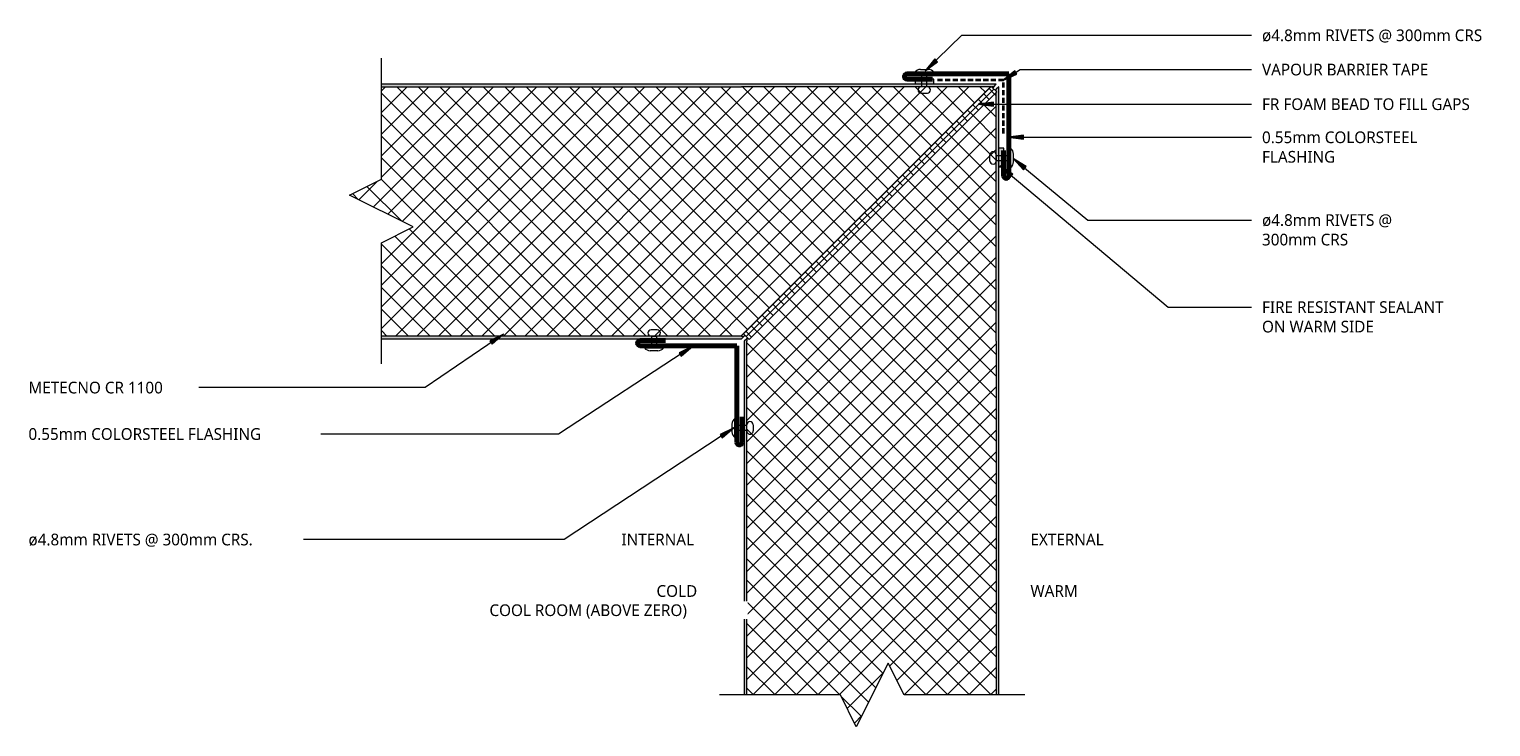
# Model space of a CAD drawing. Header units: millimetres. Extents: x 10 to 584, y -86 to 188.
import ezdxf

# ---------------------------------------------------------------- set-up
doc = ezdxf.new("R2010")
doc.units = ezdxf.units.MM
doc.linetypes.add('Dash Short', pattern=[3, 2, -1])
for name, color, linetype, lineweight in [('A-DETL', 90, 'Continuous', 13), ('A-DETL-GENF', 92, 'Continuous', 13), ('G-ANNO-TEXT', 231, 'Continuous', 9)]:
    doc.layers.add(name, color=color, linetype=linetype, lineweight=lineweight)
doc.styles.add('Yu Gothic', font='Yu Gothic.ttf', dxfattribs={"height": 4.6})
doc.styles.add('Yu Gothic_B', font='Yu Gothic.ttf', dxfattribs={"height": 4.6})
pattern_1 = [(315, (87.413, 290.988), (4.24264, 4.24264), []), (45, (87.413, 290.988), (-4.24264, 4.24264), [])]
pattern_2 = [(45, (-114.979, -66.087), (-4.24264, 4.24264), []), (135, (-114.979, -66.087), (-4.24264, -4.24264), [])]

# ---------------------------------------------------------------- blocks, each defined once
blk = doc.blocks.new('Fridge Freezer Panel_Horizontal Section - 100mm-6000108-13 VERTICAL CORNER COOLROOM 3')
at = {"layer": 'A-DETL-GENF'}
h = blk.add_hatch(dxfattribs=at)
h.set_pattern_fill('FP_1', color=256, style=0, pattern_type=2)
h.set_pattern_definition(pattern_1)
h.paths.add_polyline_path([(1, -44.02), (26, -56.52), (13.5, -62.77), (13.5, -99), (152.5, -99), (152.5, -1), (13.5, -1), (13.5, -37.77)])
h = blk.add_hatch(color=256, dxfattribs=at)
h.paths.add_polyline_path([(13.5, -1), (152.5, -1), (152.5, 0), (13.5, 0), (13.5, -0.09)])
h.paths.add_polyline_path([(13.5, -99), (13.5, -100), (152.5, -100), (152.5, -99)])
h = blk.add_hatch(color=256, dxfattribs=at)
h.paths.add_polyline_path([(152.5, -1), (153.5, -1), (152.5, 0)])
h.paths.add_polyline_path([(152.5, -99.21), (152.5, -100), (252.5, -100), (251.5, -99), (250.67, -99), (250.46, -99.21), (250.26, -99), (152.5, -99)])
h = blk.add_hatch(dxfattribs=at)
h.set_pattern_fill('FP_1', color=256, style=0, pattern_type=2)
h.set_pattern_definition(pattern_1)
h.paths.add_polyline_path([(152.5, -1), (152.5, -99), (250.25, -98.99), (153.2, -1.95), (153.83, -1.33), (153.5, -1), (153.2, -1)])
h.paths.add_polyline_path([(250.67, -99), (251.49, -98.99), (251.08, -98.58), (250.68, -98.99)])
for p, q in [((152.5, 0), (13.5, 0)), ((153.5, -1), (152.5, 0)), ((13.5, -1), (152.5, -1)), ((153.5, -1), (152.5, -1)), ((153.83, -1.33), (153.5, -1)), ((152.5, -99), (13.5, -99)), ((13.5, -100), (152.5, -100)), ((152.5, -99), (250.26, -99)), ((152.5, -100), (252.5, -100)), ((250.67, -99), (251.5, -99)), ((251.5, -99), (251.08, -98.58)), ((252.5, -100), (251.5, -99))]:
    blk.add_line(p, q, dxfattribs=at)
blk = doc.blocks.new('Fridge Freezer Panel_Horizontal Section - 100mm-6010132-13 VERTICAL CORNER COOLROOM 3')
at = {"layer": 'A-DETL-GENF'}
h = blk.add_hatch(dxfattribs=at)
h.set_pattern_fill('FP_2', color=256, style=0, pattern_type=2)
h.set_pattern_definition(pattern_2)
h.paths.add_polyline_path([(175, 1), (175, 99), (33.51, 99), (33.51, 62.67), (21.01, 56.42), (46.01, 43.92), (33.51, 37.67), (33.51, 1), (46.01, 1)])
h = blk.add_hatch(color=256, dxfattribs=at)
h.paths.add_polyline_path([(175, 0), (175, 1), (33.51, 1), (33.51, 0)])
h.paths.add_polyline_path([(175, 99), (175, 100), (33.51, 100), (33.51, 99)])
h = blk.add_hatch(color=256, dxfattribs=at)
h.paths.add_polyline_path([(175, 0), (176, 1), (175, 1)])
h.paths.add_polyline_path([(175, 99), (272.88, 99), (273.03, 99.15), (273.18, 99), (274, 99), (275, 100), (175, 100)])
h = blk.add_hatch(dxfattribs=at)
h.set_pattern_fill('FP_2', color=256, style=0, pattern_type=2)
h.set_pattern_definition(pattern_2)
h.paths.add_polyline_path([(175.76, 1), (176, 1), (176.33, 1.33), (175.76, 1.9), (272.88, 99), (175, 99), (175, 1)])
h.paths.add_polyline_path([(273.59, 98.59), (274, 99), (273.18, 99)])
for p, q in [((175, 100), (33.51, 100)), ((33.51, 99), (175, 99)), ((275, 100), (175, 100)), ((272.88, 99), (175, 99)), ((274, 99), (273.18, 99)), ((273.59, 98.59), (274, 99)), ((274, 99), (275, 100)), ((175, 1), (33.51, 1)), ((33.51, 0), (175, 0)), ((175, 0), (176, 1)), ((175, 1), (176, 1)), ((176, 1), (176.33, 1.33))]:
    blk.add_line(p, q, dxfattribs=at)
blk = doc.blocks.new('Break Line _M_ - Break Line _M_-5882638-13 VERTICAL CORNER COOLROOM 3')
at = {"layer": 'A-DETL-GENF'}
for p, q in [((6.25, 12.5), (-6.25, -12.5)), ((12.5, 0), (6.25, 12.5)), ((-12.5, 0), (-60, 0)), ((-6.25, -12.5), (-12.5, 0)), ((60, 0), (12.5, 0))]:
    blk.add_line(p, q, dxfattribs=at)
blk = doc.blocks.new('Pop Rivets - Rivet-6010129-13 VERTICAL CORNER COOLROOM 3')
at = {"layer": 'A-DETL-GENF'}
for p, q in [((-1.24, 8.12), (1.17, 8.12)), ((1.17, 5.62), (-1.24, 5.62)), ((-1, 5.62), (-1, 0)), ((1, 5.62), (1, 0)), ((3.77, 0), (-3.77, 0)), ((-1.5, -1.16), (1.5, -1.16))]:
    blk.add_line(p, q, dxfattribs=at)
for centre, radius, start, end in [((-1.24, 6.87), 1.25, 90, 270), ((1.17, 6.87), 1.25, 270, 90), ((-1.5, 1.65), 2.8, 216, 270), ((1.5, 1.65), 2.8, 270, 324)]:
    blk.add_arc(centre, radius, start, end, dxfattribs=at)
blk = doc.blocks.new('Pop Rivets - Rivet-6010128-13 VERTICAL CORNER COOLROOM 3')
at = {"layer": 'A-DETL-GENF'}
for p, q in [((3.77, 0), (-3.77, 0)), ((-1.5, 1.16), (1.5, 1.16)), ((-1, -5.68), (-1, 0)), ((1, -5.68), (1, 0)), ((1.17, -5.68), (-1.24, -5.68)), ((-1.24, -8.18), (1.17, -8.18))]:
    blk.add_line(p, q, dxfattribs=at)
for centre, radius, start, end in [((-1.5, -1.65), 2.8, 90, 144), ((1.5, -1.65), 2.8, 36, 90), ((-1.24, -6.93), 1.25, 90, 270), ((1.17, -6.93), 1.25, 270, 90)]:
    blk.add_arc(centre, radius, start, end, dxfattribs=at)
blk = doc.blocks.new('Pop Rivets - Rivet-6010131-13 VERTICAL CORNER COOLROOM 3')
at = {"layer": 'A-DETL-GENF'}
for p, q in [((-1.24, 7.16), (1.17, 7.16)), ((1.17, 4.66), (-1.24, 4.66)), ((-1, 4.66), (-1, 0)), ((1, 4.66), (1, 0)), ((3.77, 0), (-3.77, 0)), ((-1.5, -1.16), (1.5, -1.16))]:
    blk.add_line(p, q, dxfattribs=at)
for centre, radius, start, end in [((-1.24, 5.91), 1.25, 90, 270), ((1.17, 5.91), 1.25, 270, 90), ((-1.5, 1.65), 2.8, 216, 270), ((1.5, 1.65), 2.8, 270, 324)]:
    blk.add_arc(centre, radius, start, end, dxfattribs=at)
blk = doc.blocks.new('Pop Rivets - Rivet-6010130-13 VERTICAL CORNER COOLROOM 3')
at = {"layer": 'A-DETL-GENF'}
for p, q in [((3.77, 0), (-3.77, 0)), ((-1.5, 1.16), (1.5, 1.16)), ((-1, -4.58), (-1, 0)), ((1, -4.58), (1, 0)), ((1.17, -4.58), (-1.24, -4.58)), ((-1.24, -7.08), (1.17, -7.08))]:
    blk.add_line(p, q, dxfattribs=at)
for centre, radius, start, end in [((-1.5, -1.65), 2.8, 90, 144), ((1.5, -1.65), 2.8, 36, 90), ((-1.24, -5.83), 1.25, 90, 270), ((1.17, -5.83), 1.25, 270, 90)]:
    blk.add_arc(centre, radius, start, end, dxfattribs=at)

msp = doc.modelspace()

# ---------------------------------------------------------------- hatches: boundary and pattern name
at = {"layer": 'A-DETL-GENF'}
for points in [[(365.49, 166.09), (365.49, 168.09), (358.14, 168.09), (358.14, 166.09)], [(392.99, 133.59), (392.99, 140.94), (390.99, 140.94), (390.99, 133.59)]]:
    msp.add_hatch(color=9, dxfattribs=at).paths.add_polyline_path(points)
h = msp.add_hatch(dxfattribs=at)
h.set_pattern_fill('FP_3', color=252, style=0, pattern_type=2)
h.set_pattern_definition([(45, (0, 0), (-2.12132, 2.12132), []), (135, (0, 0), (-2.12132, -2.12132), [])])
h.paths.add_polyline_path([(292.93, 65.79), (390.19, 163.05), (388.01, 165.24), (290.74, 67.98)])
at = {"layer": 'G-ANNO-TEXT'}
for points in [[(362.07, 171.29), (366.93, 174.9), (365.83, 176.04)], [(392.57, 167.52), (398.06, 170.06), (397.22, 171.39)], [(382.94, 158.23), (388.94, 157.44), (388.94, 159.02)], [(394.66, 145.22), (400.66, 144.43), (400.66, 146.01)], [(391.41, 133.99), (395.49, 129.52), (396.51, 130.73)], [(396.59, 136.88), (400.72, 132.46), (401.73, 133.68)], [(196.47, 67.92), (191.07, 65.19), (191.96, 63.89)], [(270.85, 63.13), (265.4, 60.51), (266.26, 59.19)], [(286.96, 31.06), (281.52, 28.42), (282.39, 27.1)]]:
    msp.add_hatch(color=7, dxfattribs=at).paths.add_polyline_path(points)

# ---------------------------------------------------------------- linework, layer by layer
at = {"layer": 'A-DETL', "lineweight": 70}
for p, q in [((394.88, 170.09), (354.88, 170.09)), ((354.88, 168.09), (364.88, 168.09)), ((394.88, 130.09), (394.88, 170.09)), ((392.88, 130.09), (392.88, 140.09)), ((250.12, 65.33), (260.12, 65.33)), ((250.12, 63.33), (288.12, 63.33)), ((288.12, 25.33), (288.12, 63.33)), ((290.12, 25.33), (290.12, 35.33))]:
    msp.add_line(p, q, dxfattribs=at)
at = {"layer": 'A-DETL'}
for p, q in [((358.14, 168.09), (358.14, 166.09)), ((365.49, 168.09), (358.14, 168.09)), ((365.49, 166.09), (365.49, 168.09)), ((388.01, 165.24), (290.74, 67.98)), ((292.93, 65.79), (390.19, 163.05)), ((390.19, 163.05), (388.01, 165.24)), ((392.99, 140.94), (390.99, 140.94)), ((392.99, 133.59), (392.99, 140.94)), ((390.99, 133.59), (392.99, 133.59)), ((290.74, 67.98), (292.93, 65.79))]:
    msp.add_line(p, q, dxfattribs=at)
at = {"layer": 'A-DETL', "linetype": 'Dash Short', "lineweight": 35}
for p, q in [((392.88, 167.7), (366.67, 167.7)), ((392.88, 146.76), (392.88, 167.7))]:
    msp.add_line(p, q, dxfattribs=at)
at = {"layer": 'A-DETL', "lineweight": 70}
for centre, start, end in [((354.88, 169.09), 90, 270), ((393.88, 130.09), 180, 0), ((250.12, 64.33), 90, 270), ((289.12, 25.33), 180, 360)]:
    msp.add_arc(centre, 1, start, end, dxfattribs=at)
at = {"layer": 'G-ANNO-TEXT', "color": 7}
for p, q in [((362.07, 171.29), (376.52, 185.3)), ((376.52, 185.3), (490.3, 185.3)), ((365.83, 176.04), (362.07, 171.29)), ((362.07, 171.29), (366.93, 174.9)), ((366.93, 174.9), (365.83, 176.04)), ((392.57, 167.52), (399.39, 171.83)), ((397.22, 171.39), (392.57, 167.52)), ((392.57, 167.52), (398.06, 170.06)), ((398.06, 170.06), (397.22, 171.39)), ((399.39, 171.83), (490.3, 171.83)), ((388.94, 159.02), (382.94, 158.23)), ((382.94, 158.23), (388.94, 157.44)), ((382.94, 158.23), (490.3, 158.23)), ((388.94, 157.44), (388.94, 159.02)), ((400.66, 146.01), (394.66, 145.22)), ((394.66, 145.22), (400.66, 144.43)), ((394.66, 145.22), (490.3, 145.22)), ((400.66, 144.43), (400.66, 146.01)), ((391.41, 133.99), (395.49, 129.52)), ((396.51, 130.73), (391.41, 133.99)), ((391.41, 133.99), (457.5, 78.49)), ((396.59, 136.88), (400.72, 132.46)), ((401.73, 133.68), (396.59, 136.88)), ((396.59, 136.88), (425.99, 112.7)), ((400.72, 132.46), (401.73, 133.68)), ((395.49, 129.52), (396.51, 130.73)), ((425.99, 112.7), (490.3, 112.7)), ((457.5, 78.49), (490.3, 78.49)), ((196.47, 67.92), (165.63, 46.87)), ((196.47, 67.92), (191.07, 65.19)), ((191.07, 65.19), (191.96, 63.89)), ((191.96, 63.89), (196.47, 67.92)), ((270.85, 63.13), (218.04, 28.63)), ((270.85, 63.13), (265.4, 60.51)), ((265.4, 60.51), (266.26, 59.19)), ((266.26, 59.19), (270.85, 63.13)), ((107.01, 46.87), (68.15, 46.87)), ((165.63, 46.87), (107.01, 46.87)), ((286.96, 31.06), (220.24, -12.83)), ((286.96, 31.06), (281.52, 28.42)), ((282.39, 27.1), (286.96, 31.06)), ((139.14, 28.63), (107.7, 28.63)), ((218.04, 28.63), (139.14, 28.63)), ((281.52, 28.42), (282.39, 27.1)), ((119.87, -12.83), (102.02, -12.83)), ((220.24, -12.83), (119.87, -12.83))]:
    msp.add_line(p, q, dxfattribs=at)

# ---------------------------------------------------------------- block references
at = {"layer": 'A-DETL-GENF'}
for name, p, rotation in [('Break Line _M_ - Break Line _M_-5882638-13 VERTICAL CORNER COOLROOM 3', (148.49, 116.26), 270.0000000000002), ('Fridge Freezer Panel_Horizontal Section - 100mm-6000108-13 VERTICAL CORNER COOLROOM 3', (290.99, -87.41), 90.00000000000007), ('Pop Rivets - Rivet-6010129-13 VERTICAL CORNER COOLROOM 3', (395.61, 137.12), 89.99999999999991), ('Pop Rivets - Rivet-6010130-13 VERTICAL CORNER COOLROOM 3', (255.58, 62.51), 180), ('Pop Rivets - Rivet-6010131-13 VERTICAL CORNER COOLROOM 3', (287.33, 30.99), 269.9999999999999)]:
    msp.add_blockref(name, p, dxfattribs=dict(at, rotation=rotation))
for name, p in [('Pop Rivets - Rivet-6010128-13 VERTICAL CORNER COOLROOM 3', (361.76, 170.76)), ('Fridge Freezer Panel_Horizontal Section - 100mm-6010132-13 VERTICAL CORNER COOLROOM 3', (114.98, 66.09)), ('Break Line _M_ - Break Line _M_-5882638-13 VERTICAL CORNER COOLROOM 3', (341.26, -73.91))]:
    msp.add_blockref(name, p, dxfattribs=at)

# ---------------------------------------------------------------- texts
at = {"layer": 'G-ANNO-TEXT', "color": 7, "char_height": 4.6, "attachment_point": 1, "bg_fill": 3, "box_fill_scale": 1.25, "bg_fill_color": 9, "bg_fill_true_color": 13158600, "bg_fill_transparency": 0}
for s, insert, width, style in [('ø4.8mm RIVETS @ 300mm CRS', (494.36, 187.6), 104.8607, 'Yu Gothic'), ('VAPOUR BARRIER TAPE', (494.36, 174.13), 82.7341, 'Yu Gothic'), ('FR FOAM BEAD TO FILL GAPS', (494.36, 160.53), 104.059, 'Yu Gothic'), ('0.55mm COLORSTEEL ', (494.36, 147.52), 77.6033, 'Yu Gothic'), ('FLASHING', (494.36, 139.85), 36.0759, 'Yu Gothic'), ('ø4.8mm RIVETS @ ', (494.36, 115), 63.9747, 'Yu Gothic'), ('FIRE RESISTANT SEALANT ', (494.36, 80.79), 93.9578, 'Yu Gothic'), ('ON WARM SIDE', (494.36, 73.12), 54.1941, 'Yu Gothic'), ('METECNO CR 1100', (9.85, 49.17), 65.7384, 'Yu Gothic'), ('0.55mm COLORSTEEL FLASHING', (9.85, 30.93), 113.6793, 'Yu Gothic'), ('EXTERNAL', (403.42, -10.53), 39.1223, 'Yu Gothic_B'), ('COLD', (256.53, -30.76), 20.6835, 'Yu Gothic_B'), ('WARM', (403.42, -30.76), 23.4093, 'Yu Gothic_B')]:
    msp.add_mtext(s, dxfattribs=dict(at, insert=insert, width=width, style=style))

# ---------------------------------------------------------------- next in the draw order: texts
for s, insert, width, style in [('300mm CRS', (494.36, 107.33), 40.8861, 'Yu Gothic'), ('ø4.8mm RIVETS @ 300mm CRS.', (9.85, -10.53), 106.7848, 'Yu Gothic'), ('INTERNAL', (242.78, -10.53), 37.3586, 'Yu Gothic_B'), ('COOL ROOM (ABOVE ZERO)', (190.92, -38.31), 100.2109, 'Yu Gothic_B')]:
    msp.add_mtext(s, dxfattribs=dict(at, insert=insert, width=width, style=style))

doc.saveas('drawing.dxf')
